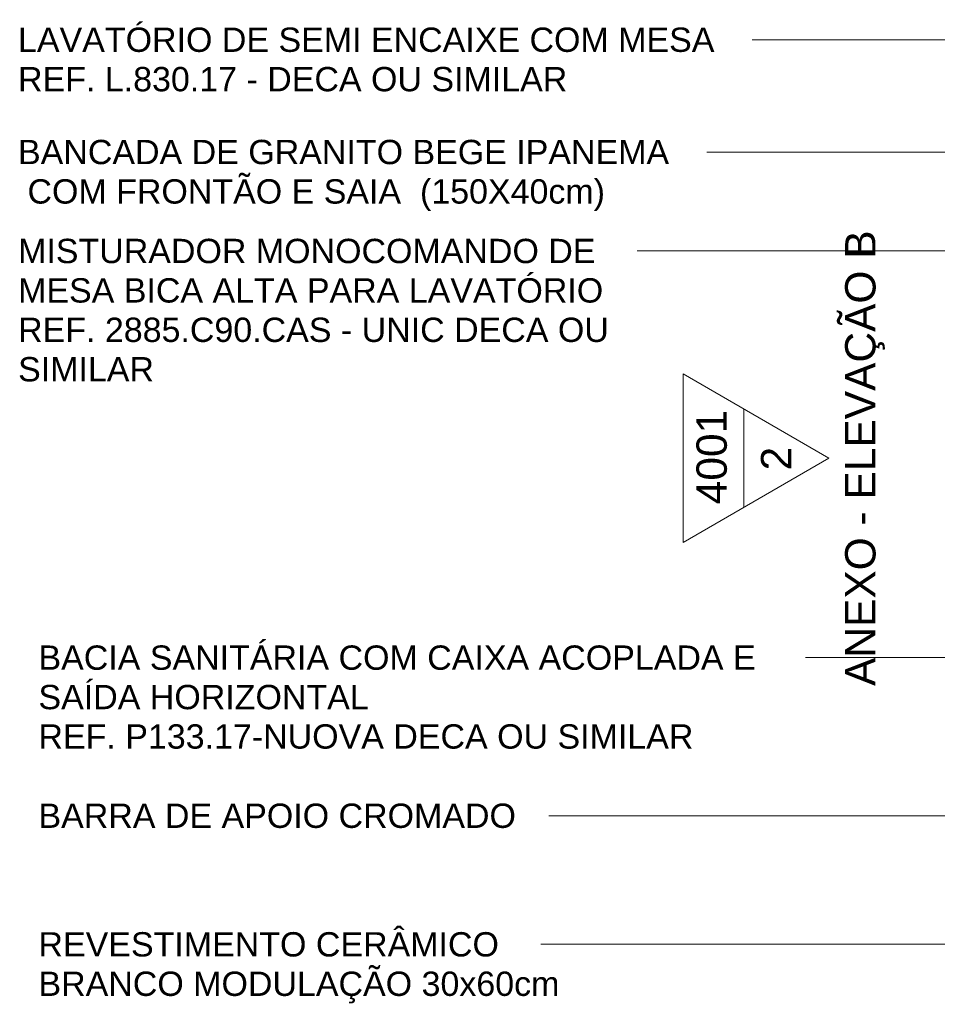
# Model space of a CAD drawing. Header units: millimetres. Extents: x -32127 to -9124, y -6877 to 4737.
# Tile 4 of 25: x -32127 to -30618, y -4460 to -2841. Entities that reach past the tile are written whole.
import ezdxf

# ---------------------------------------------------------------- set-up
doc = ezdxf.new("R2010")
doc.units = ezdxf.units.MM
doc.layers.add('G-ANNO-SYMB', color=111, linetype='Continuous', lineweight=9)
doc.layers.add('G-ANNO-TEXT', color=231, linetype='Continuous', lineweight=9)
doc.styles.add('Arial_1', font='arial.ttf', dxfattribs={"height": 50})
doc.styles.add('Arial_2', font='arial.ttf', dxfattribs={"height": 40})

# ---------------------------------------------------------------- blocks, each defined once
blk = doc.blocks.new('Elevation - Elevation mark-2836346-AMPLIAÇÃO ANEXO')
at = {"layer": 'G-ANNO-SYMB'}
for p, q in [((0, 8), (-6.928, -4)), ((6.928, -4), (0, 8)), ((4.041, 1), (-4.041, 1)), ((-6.928, -4), (6.928, -4))]:
    blk.add_line(p, q, dxfattribs=at)

msp = doc.modelspace()

# ---------------------------------------------------------------- linework, layer by layer
at = {"layer": 'G-ANNO-TEXT', "color": 250}
for p, q in [((-30921.225, -2873.834), (-30922.613, -2873.834)), ((-29284.886, -2873.834), (-30921.225, -2873.834)), ((-30995.425, -3058.478), (-30996.696, -3058.478)), ((-29603.395, -3058.478), (-30995.425, -3058.478)), ((-31094.137, -3221.23), (-31111.68, -3221.23)), ((-29170.278, -3221.23), (-31094.137, -3221.23)), ((-30802.225, -3889.943), (-30834.76, -3889.943)), ((-29801.42, -3889.943), (-30802.225, -3889.943)), ((-30802.225, -4149.943), (-31256.77, -4149.943)), ((-29854.505, -4149.943), (-30802.225, -4149.943)), ((-31064.418, -4361.412), (-31269.999, -4361.412)), ((-29903.615, -4361.412), (-31064.418, -4361.412))]:
    msp.add_line(p, q, dxfattribs=at)

# ---------------------------------------------------------------- block references
at = {"layer": 'G-ANNO-SYMB', "xscale": 19.99999999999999, "yscale": 19.99999999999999, "zscale": 19.99999999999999, "rotation": 269.9999999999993}
msp.add_blockref('Elevation - Elevation mark-2836346-AMPLIAÇÃO ANEXO', (-30956.064, -3561.914), dxfattribs=at)

# ---------------------------------------------------------------- texts
at = {"layer": 'G-ANNO-SYMB', "char_height": 50, "attachment_point": 1, "rotation": 90, "style": 'Arial_1'}
for s, insert, width in [('ANEXO - ELEVAÇÃO B', (-30769.511, -3936.573), 905.90687), ('4001', (-31014.125, -3637.735), 185.9915), ('2', (-30907.955, -3582.114), 46.49787)]:
    msp.add_mtext(s, dxfattribs=dict(at, insert=insert, width=width))
at = {"layer": 'G-ANNO-TEXT', "color": 7, "char_height": 40, "attachment_point": 1, "style": 'Arial_2'}
for s, insert, width in [('LAVATÓRIO DE SEMI ENCAIXE COM MESA', (-32130.065, -2853.834), 1414.17675), ('REF. L.830.17 - DECA OU SIMILAR', (-32130.065, -2918.657), 1115.949), ('BANCADA DE GRANITO BEGE IPANEMA', (-32130.065, -3038.478), 1324.38775), (' COM FRONTÃO E SAIA  (150X40cm)', (-32130.065, -3103.301), 1191.30762), ('MISTURADOR MONOCOMANDO DE ', (-32129.955, -3201.23), 1184.89413), ('MESA BICA ALTA PARA LAVATÓRIO', (-32129.955, -3266.053), 1191.30762), ('REF. 2885.C90.CAS - UNIC DECA OU ', (-32129.955, -3330.875), 1205.738), ('SIMILAR', (-32129.955, -3395.698), 275.7805), ('BACIA SANITÁRIA COM CAIXA ACOPLADA E ', (-32096.452, -3869.943), 1479.91512), ('SAÍDA HORIZONTAL', (-32096.452, -3934.766), 670.21075), ('REF. P133.17-NUOVA DECA OU SIMILAR', (-32096.452, -3999.589), 1330.80125), ('BARRA DE APOIO CROMADO', (-32096.452, -4129.943), 968.4385), ('REVESTIMENTO CERÂMICO ', (-32096.452, -4341.412), 952.40475), ('BRANCO MODULAÇÃO 30x60cm', (-32096.452, -4406.235), 1058.2275)]:
    msp.add_mtext(s, dxfattribs=dict(at, insert=insert, width=width))

doc.saveas('drawing.dxf')
